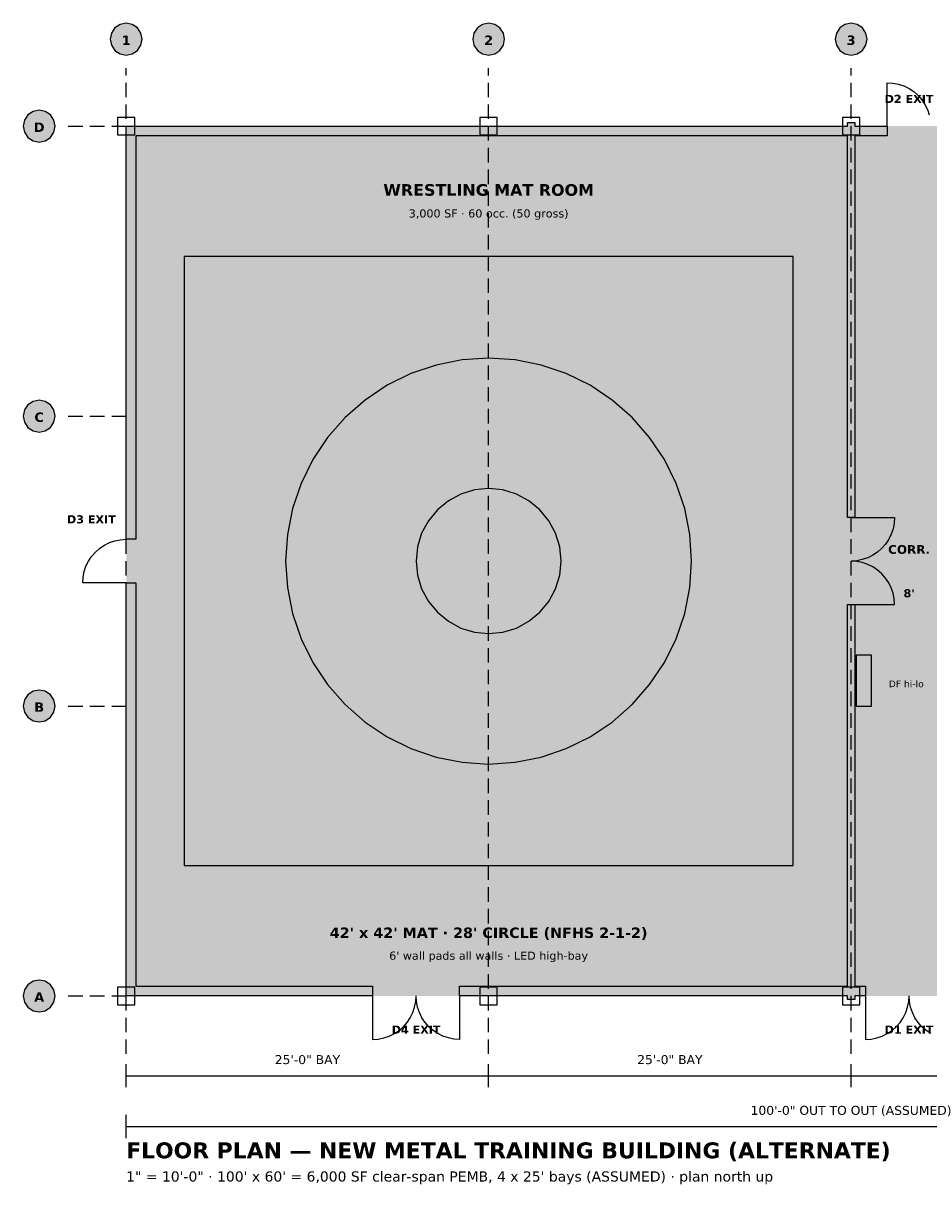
# Model space of a CAD drawing. Header units: feet. Extents: x -7 to 115, y -13 to 67.
# Tile 1 of 2: x -7 to 55, y -13 to 67. Entities that reach past the tile are written whole.
import ezdxf
from ezdxf.enums import TextEntityAlignment as Align

# ---------------------------------------------------------------- set-up
doc = ezdxf.new("R2010")
doc.units = ezdxf.units.FT
doc.header["$MEASUREMENT"] = 0
for name, color, linetype in [('A-ANNO-DIMS', 7, 'Continuous'), ('A-ANNO-EXIT', 7, 'Continuous'), ('A-ANNO-TEXT', 7, 'Continuous'), ('A-DOOR', 7, 'Continuous'), ('A-FLOR-MATS', 7, 'Continuous'), ('A-FLOR-PADS', 7, 'Continuous'), ('A-FLOR-PATT', 7, 'Continuous'), ('A-WALL', 7, 'Continuous'), ('P-FIXT', 7, 'Continuous'), ('S-COLS', 7, 'Continuous'), ('S-GRID', 7, 'Continuous')]:
    doc.layers.add(name, color=color, linetype=linetype)
doc.styles.add('KS-BOLD', font='DejaVuSans-Bold.ttf')
doc.styles.add('KS-REG', font='DejaVuSans.ttf')

msp = doc.modelspace()

# ---------------------------------------------------------------- hatches: boundary and pattern name
at = {"layer": 'A-FLOR-MATS', "true_color": 0xc9302c}
for points in [[(4, 9), (46, 9), (46, 51), (4, 51)], [(30, 30), (29.904, 30.975), (29.619, 31.913), (29.157, 32.778), (28.536, 33.536), (27.778, 34.157), (26.913, 34.619), (25.975, 34.904), (25, 35), (24.025, 34.904), (23.087, 34.619), (22.222, 34.157), (21.464, 33.536), (20.843, 32.778), (20.381, 31.913), (20.096, 30.975), (20, 30), (20.096, 29.025), (20.381, 28.087), (20.843, 27.222), (21.464, 26.464), (22.222, 25.843), (23.087, 25.381), (24.025, 25.096), (25, 25), (25.975, 25.096), (26.913, 25.381), (27.778, 25.843), (28.536, 26.464), (29.157, 27.222), (29.619, 28.087), (29.904, 29.025)]]:
    msp.add_hatch(color=7, dxfattribs=at).paths.add_polyline_path(points)
at = {"layer": 'A-FLOR-MATS', "true_color": 0xe8e8e8}
msp.add_hatch(color=7, dxfattribs=at).paths.add_polyline_path([(39, 30), (38.88, 31.827), (38.523, 33.623), (37.934, 35.358), (37.124, 37), (36.107, 38.523), (34.899, 39.899), (33.523, 41.107), (32, 42.124), (30.358, 42.934), (28.623, 43.523), (26.827, 43.88), (25, 44), (23.173, 43.88), (21.377, 43.523), (19.642, 42.934), (18, 42.124), (16.477, 41.107), (15.101, 39.899), (13.893, 38.523), (12.876, 37), (12.066, 35.358), (11.477, 33.623), (11.12, 31.827), (11, 30), (11.12, 28.173), (11.477, 26.377), (12.066, 24.642), (12.876, 23), (13.893, 21.477), (15.101, 20.101), (16.477, 18.893), (18, 17.876), (19.642, 17.066), (21.377, 16.477), (23.173, 16.12), (25, 16), (26.827, 16.12), (28.623, 16.477), (30.358, 17.066), (32, 17.876), (33.523, 18.893), (34.899, 20.101), (36.107, 21.477), (37.124, 23), (37.934, 24.642), (38.523, 26.377), (38.88, 28.173)])
at = {"layer": 'A-FLOR-PADS', "true_color": 0x2b2b2b}
for points in [[(0.667, 58.733), (49.75, 58.733), (49.75, 59.333), (0.667, 59.333)], [(0.667, 0.667), (1.267, 0.667), (1.267, 59.333), (0.667, 59.333)], [(49.15, 0.667), (49.75, 0.667), (49.75, 59.333), (49.15, 59.333)], [(0.667, 0.667), (49.75, 0.667), (49.75, 1.267), (0.667, 1.267)]]:
    msp.add_hatch(color=7, dxfattribs=at).paths.add_polyline_path(points)
at = {"layer": 'A-FLOR-PATT', "true_color": 0xefefef}
msp.add_hatch(color=7, dxfattribs=at).paths.add_polyline_path([(0, 0), (50, 0), (50, 60), (0, 60)])
at = {"layer": 'A-FLOR-PATT', "true_color": 0xe3f1e6}
msp.add_hatch(color=7, dxfattribs=at).paths.add_polyline_path([(50, 0), (58, 0), (58, 60), (50, 60)])
at = {"layer": 'A-WALL', "true_color": 0x1a1a1a}
for points in [[(49.75, 60), (49.75, 60.25), (50.25, 60.25), (50.25, 60), (52.5, 60), (52.5, 59.333), (50.25, 59.333), (50.25, 33), (49.75, 33), (49.75, 59.333), (0.667, 59.333), (0.667, 31.5), (0, 31.5), (0, 60), (49.75, 60)], [(0, 0), (0, 28.5), (0.667, 28.5), (0.667, 0.667), (17, 0.667), (17, 0), (0, 0)], [(50.25, 0), (50.25, -0.25), (49.75, -0.25), (49.75, 0), (23, 0), (23, 0.667), (49.75, 0.667), (49.75, 27), (50.25, 27), (50.25, 0.667), (51, 0.667), (51, 0), (50.25, 0)]]:
    msp.add_hatch(color=7, dxfattribs=at).paths.add_polyline_path(points)
at = {"layer": 'P-FIXT', "true_color": 0xffffff}
msp.add_hatch(color=7, dxfattribs=at).paths.add_polyline_path([(50.35, 20), (51.4, 20), (51.4, 23.5), (50.35, 23.5)])
at = {"layer": 'S-GRID', "true_color": 0xffffff}
for points in [[(1.1, 66), (1.016, 66.421), (0.778, 66.778), (0.421, 67.016), (0, 67.1), (-0.421, 67.016), (-0.778, 66.778), (-1.016, 66.421), (-1.1, 66), (-1.016, 65.579), (-0.778, 65.222), (-0.421, 64.984), (0, 64.9), (0.421, 64.984), (0.778, 65.222), (1.016, 65.579)], [(26.1, 66), (26.016, 66.421), (25.778, 66.778), (25.421, 67.016), (25, 67.1), (24.579, 67.016), (24.222, 66.778), (23.984, 66.421), (23.9, 66), (23.984, 65.579), (24.222, 65.222), (24.579, 64.984), (25, 64.9), (25.421, 64.984), (25.778, 65.222), (26.016, 65.579)], [(51.1, 66), (51.016, 66.421), (50.778, 66.778), (50.421, 67.016), (50, 67.1), (49.579, 67.016), (49.222, 66.778), (48.984, 66.421), (48.9, 66), (48.984, 65.579), (49.222, 65.222), (49.579, 64.984), (50, 64.9), (50.421, 64.984), (50.778, 65.222), (51.016, 65.579)], [(-4.9, 60), (-4.984, 60.421), (-5.222, 60.778), (-5.579, 61.016), (-6, 61.1), (-6.421, 61.016), (-6.778, 60.778), (-7.016, 60.421), (-7.1, 60), (-7.016, 59.579), (-6.778, 59.222), (-6.421, 58.984), (-6, 58.9), (-5.579, 58.984), (-5.222, 59.222), (-4.984, 59.579)], [(-4.9, 40), (-4.984, 40.421), (-5.222, 40.778), (-5.579, 41.016), (-6, 41.1), (-6.421, 41.016), (-6.778, 40.778), (-7.016, 40.421), (-7.1, 40), (-7.016, 39.579), (-6.778, 39.222), (-6.421, 38.984), (-6, 38.9), (-5.579, 38.984), (-5.222, 39.222), (-4.984, 39.579)], [(-4.9, 20), (-4.984, 20.421), (-5.222, 20.778), (-5.579, 21.016), (-6, 21.1), (-6.421, 21.016), (-6.778, 20.778), (-7.016, 20.421), (-7.1, 20), (-7.016, 19.579), (-6.778, 19.222), (-6.421, 18.984), (-6, 18.9), (-5.579, 18.984), (-5.222, 19.222), (-4.984, 19.579)], [(-4.9, 0), (-4.984, 0.421), (-5.222, 0.778), (-5.579, 1.016), (-6, 1.1), (-6.421, 1.016), (-6.778, 0.778), (-7.016, 0.421), (-7.1, 0), (-7.016, -0.421), (-6.778, -0.778), (-6.421, -1.016), (-6, -1.1), (-5.579, -1.016), (-5.222, -0.778), (-4.984, -0.421)]]:
    msp.add_hatch(color=7, dxfattribs=at).paths.add_polyline_path(points)

# ---------------------------------------------------------------- linework, layer by layer
at = {"layer": 'A-ANNO-DIMS'}
for p, q in [((0, -6.3), (0, -4.7)), ((25, -6.3), (25, -4.7)), ((25, -6.3), (25, -4.7)), ((50, -6.3), (50, -4.7)), ((50, -6.3), (50, -4.7)), ((0, -5.5), (25, -5.5)), ((25, -5.5), (50, -5.5)), ((50, -5.5), (75, -5.5)), ((0, -9.8), (0, -8.2)), ((0, -9), (100, -9))]:
    msp.add_line(p, q, dxfattribs=at)
at = {"layer": 'A-DOOR'}
for p, q in [((52.5, 60), (52.5, 63)), ((52.5, 63), (52.892, 62.974)), ((52.892, 62.974), (53.276, 62.898)), ((53.276, 62.898), (53.648, 62.772)), ((53.648, 62.772), (54, 62.598)), ((54, 62.598), (54.326, 62.38)), ((54.326, 62.38), (54.621, 62.121)), ((54.621, 62.121), (54.88, 61.826)), ((54.88, 61.826), (55.098, 61.5)), ((55.098, 61.5), (55.272, 61.148)), ((55.272, 61.148), (55.398, 60.776)), ((50, 33), (53, 33)), ((53, 33), (52.974, 32.608)), ((52.898, 32.224), (52.772, 31.852)), ((52.974, 32.608), (52.898, 32.224)), ((-1.5, 31.098), (-1.148, 31.272)), ((-1.148, 31.272), (-0.776, 31.398)), ((-0.776, 31.398), (-0.392, 31.474)), ((-0.392, 31.474), (0, 31.5)), ((52.598, 31.5), (52.38, 31.174)), ((52.772, 31.852), (52.598, 31.5)), ((-2.38, 30.326), (-2.121, 30.621)), ((-2.121, 30.621), (-1.826, 30.88)), ((-1.826, 30.88), (-1.5, 31.098)), ((51.826, 30.62), (51.5, 30.402)), ((52.121, 30.879), (51.826, 30.62)), ((52.38, 31.174), (52.121, 30.879)), ((-2.898, 29.276), (-2.772, 29.648)), ((-2.772, 29.648), (-2.598, 30)), ((-2.598, 30), (-2.38, 30.326)), ((50.392, 30.026), (50, 30)), ((50.392, 29.974), (50, 30)), ((50.776, 30.102), (50.392, 30.026)), ((50.776, 29.898), (50.392, 29.974)), ((51.148, 30.228), (50.776, 30.102)), ((51.148, 29.772), (50.776, 29.898)), ((51.5, 30.402), (51.148, 30.228)), ((51.5, 29.598), (51.148, 29.772)), ((-3, 28.5), (-2.974, 28.892)), ((-2.974, 28.892), (-2.898, 29.276)), ((51.826, 29.38), (51.5, 29.598)), ((52.121, 29.121), (51.826, 29.38)), ((52.38, 28.826), (52.121, 29.121)), ((0, 28.5), (-3, 28.5)), ((52.598, 28.5), (52.38, 28.826)), ((52.772, 28.148), (52.598, 28.5)), ((52.898, 27.776), (52.772, 28.148)), ((52.974, 27.392), (52.898, 27.776)), ((53, 27), (52.974, 27.392)), ((50, 27), (53, 27)), ((17, 0), (17, -3)), ((19.974, -0.392), (20, 0)), ((20.026, -0.392), (20, 0)), ((23, 0), (23, -3)), ((51, 0), (51, -3)), ((53.974, -0.392), (54, 0)), ((54.026, -0.392), (54, 0)), ((19.772, -1.148), (19.898, -0.776)), ((19.898, -0.776), (19.974, -0.392)), ((20.102, -0.776), (20.026, -0.392)), ((20.228, -1.148), (20.102, -0.776)), ((53.772, -1.148), (53.898, -0.776)), ((53.898, -0.776), (53.974, -0.392)), ((54.102, -0.776), (54.026, -0.392)), ((54.228, -1.148), (54.102, -0.776)), ((19.38, -1.826), (19.598, -1.5)), ((19.598, -1.5), (19.772, -1.148)), ((20.402, -1.5), (20.228, -1.148)), ((20.62, -1.826), (20.402, -1.5)), ((53.38, -1.826), (53.598, -1.5)), ((53.598, -1.5), (53.772, -1.148)), ((54.402, -1.5), (54.228, -1.148)), ((54.62, -1.826), (54.402, -1.5)), ((18.5, -2.598), (18.826, -2.38)), ((18.826, -2.38), (19.121, -2.121)), ((19.121, -2.121), (19.38, -1.826)), ((20.879, -2.121), (20.62, -1.826)), ((21.174, -2.38), (20.879, -2.121)), ((21.5, -2.598), (21.174, -2.38)), ((52.5, -2.598), (52.826, -2.38)), ((52.826, -2.38), (53.121, -2.121)), ((53.121, -2.121), (53.38, -1.826)), ((54.879, -2.121), (54.62, -1.826)), ((55.174, -2.38), (54.879, -2.121)), ((55.5, -2.598), (55.174, -2.38)), ((17, -3), (17.392, -2.974)), ((17.392, -2.974), (17.776, -2.898)), ((17.776, -2.898), (18.148, -2.772)), ((18.148, -2.772), (18.5, -2.598)), ((21.852, -2.772), (21.5, -2.598)), ((22.224, -2.898), (21.852, -2.772)), ((22.608, -2.974), (22.224, -2.898)), ((23, -3), (22.608, -2.974)), ((51, -3), (51.392, -2.974)), ((51.392, -2.974), (51.776, -2.898)), ((51.776, -2.898), (52.148, -2.772)), ((52.148, -2.772), (52.5, -2.598))]:
    msp.add_line(p, q, dxfattribs=at)
at = {"layer": 'A-FLOR-MATS'}
for points in [[(4, 9), (46, 9), (46, 51), (4, 51)], [(39, 30), (38.88, 31.827), (38.523, 33.623), (37.934, 35.358), (37.124, 37), (36.107, 38.523), (34.899, 39.899), (33.523, 41.107), (32, 42.124), (30.358, 42.934), (28.623, 43.523), (26.827, 43.88), (25, 44), (23.173, 43.88), (21.377, 43.523), (19.642, 42.934), (18, 42.124), (16.477, 41.107), (15.101, 39.899), (13.893, 38.523), (12.876, 37), (12.066, 35.358), (11.477, 33.623), (11.12, 31.827), (11, 30), (11.12, 28.173), (11.477, 26.377), (12.066, 24.642), (12.876, 23), (13.893, 21.477), (15.101, 20.101), (16.477, 18.893), (18, 17.876), (19.642, 17.066), (21.377, 16.477), (23.173, 16.12), (25, 16), (26.827, 16.12), (28.623, 16.477), (30.358, 17.066), (32, 17.876), (33.523, 18.893), (34.899, 20.101), (36.107, 21.477), (37.124, 23), (37.934, 24.642), (38.523, 26.377), (38.88, 28.173)], [(30, 30), (29.904, 30.975), (29.619, 31.913), (29.157, 32.778), (28.536, 33.536), (27.778, 34.157), (26.913, 34.619), (25.975, 34.904), (25, 35), (24.025, 34.904), (23.087, 34.619), (22.222, 34.157), (21.464, 33.536), (20.843, 32.778), (20.381, 31.913), (20.096, 30.975), (20, 30), (20.096, 29.025), (20.381, 28.087), (20.843, 27.222), (21.464, 26.464), (22.222, 25.843), (23.087, 25.381), (24.025, 25.096), (25, 25), (25.975, 25.096), (26.913, 25.381), (27.778, 25.843), (28.536, 26.464), (29.157, 27.222), (29.619, 28.087), (29.904, 29.025)]]:
    msp.add_lwpolyline(points, close=True, dxfattribs=at)
at = {"layer": 'A-WALL'}
for points in [[(49.75, 60), (49.75, 60.25), (50.25, 60.25), (50.25, 60), (52.5, 60), (52.5, 59.333), (50.25, 59.333), (50.25, 33), (49.75, 33), (49.75, 59.333), (0.667, 59.333), (0.667, 31.5), (0, 31.5), (0, 60), (49.75, 60)], [(0, 0), (0, 28.5), (0.667, 28.5), (0.667, 0.667), (17, 0.667), (17, 0), (0, 0)], [(50.25, 0), (50.25, -0.25), (49.75, -0.25), (49.75, 0), (23, 0), (23, 0.667), (49.75, 0.667), (49.75, 27), (50.25, 27), (50.25, 0.667), (51, 0.667), (51, 0), (50.25, 0)]]:
    msp.add_lwpolyline(points, close=True, dxfattribs=at)
at = {"layer": 'P-FIXT'}
msp.add_lwpolyline([(50.35, 20), (51.4, 20), (51.4, 23.5), (50.35, 23.5)], close=True, dxfattribs=at)
at = {"layer": 'S-COLS'}
for points in [[(-0.6, 59.4), (0.6, 59.4), (0.6, 60.6), (-0.6, 60.6)], [(24.4, 59.4), (25.6, 59.4), (25.6, 60.6), (24.4, 60.6)], [(49.4, 59.4), (50.6, 59.4), (50.6, 60.6), (49.4, 60.6)], [(-0.6, -0.6), (0.6, -0.6), (0.6, 0.6), (-0.6, 0.6)], [(24.4, -0.6), (25.6, -0.6), (25.6, 0.6), (24.4, 0.6)], [(49.4, -0.6), (50.6, -0.6), (50.6, 0.6), (49.4, 0.6)]]:
    msp.add_lwpolyline(points, close=True, dxfattribs=at)
at = {"layer": 'S-GRID'}
for p, q in [((0, 63.5), (0, 64)), ((25, 63.5), (25, 64)), ((50, 63.5), (50, 64)), ((0, 62), (0, 63)), ((25, 62), (25, 63)), ((50, 62), (50, 63)), ((0, 60.5), (0, 61.5)), ((25, 60.5), (25, 61.5)), ((50, 60.5), (50, 61.5)), ((-4, 60), (-3, 60)), ((-2.5, 60), (-1.5, 60)), ((-1, 60), (0, 60)), ((0, 59), (0, 60)), ((25, 59), (25, 60)), ((50, 59), (50, 60)), ((0, 57.5), (0, 58.5)), ((25, 57.5), (25, 58.5)), ((50, 57.5), (50, 58.5)), ((0, 56), (0, 57)), ((25, 56), (25, 57)), ((50, 56), (50, 57)), ((0, 54.5), (0, 55.5)), ((25, 54.5), (25, 55.5)), ((50, 54.5), (50, 55.5)), ((0, 53), (0, 54)), ((25, 53), (25, 54)), ((50, 53), (50, 54)), ((0, 51.5), (0, 52.5)), ((25, 51.5), (25, 52.5)), ((50, 51.5), (50, 52.5)), ((0, 50), (0, 51)), ((25, 50), (25, 51)), ((50, 50), (50, 51)), ((0, 48.5), (0, 49.5)), ((25, 48.5), (25, 49.5)), ((50, 48.5), (50, 49.5)), ((0, 47), (0, 48)), ((25, 47), (25, 48)), ((50, 47), (50, 48)), ((0, 45.5), (0, 46.5)), ((25, 45.5), (25, 46.5)), ((50, 45.5), (50, 46.5)), ((0, 44), (0, 45)), ((25, 44), (25, 45)), ((50, 44), (50, 45)), ((0, 42.5), (0, 43.5)), ((25, 42.5), (25, 43.5)), ((50, 42.5), (50, 43.5)), ((0, 41), (0, 42)), ((25, 41), (25, 42)), ((50, 41), (50, 42)), ((0, 39.5), (0, 40.5)), ((25, 39.5), (25, 40.5)), ((50, 39.5), (50, 40.5)), ((-4, 40), (-3, 40)), ((-2.5, 40), (-1.5, 40)), ((-1, 40), (0, 40)), ((0, 38), (0, 39)), ((25, 38), (25, 39)), ((50, 38), (50, 39)), ((0, 36.5), (0, 37.5)), ((25, 36.5), (25, 37.5)), ((50, 36.5), (50, 37.5)), ((0, 35), (0, 36)), ((25, 35), (25, 36)), ((50, 35), (50, 36)), ((0, 33.5), (0, 34.5)), ((25, 33.5), (25, 34.5)), ((50, 33.5), (50, 34.5)), ((0, 32), (0, 33)), ((25, 32), (25, 33)), ((50, 32), (50, 33)), ((0, 30.5), (0, 31.5)), ((25, 30.5), (25, 31.5)), ((50, 30.5), (50, 31.5)), ((0, 29), (0, 30)), ((25, 29), (25, 30)), ((50, 29), (50, 30)), ((0, 27.5), (0, 28.5)), ((25, 27.5), (25, 28.5)), ((50, 27.5), (50, 28.5)), ((0, 26), (0, 27)), ((25, 26), (25, 27)), ((50, 26), (50, 27)), ((0, 24.5), (0, 25.5)), ((25, 24.5), (25, 25.5)), ((50, 24.5), (50, 25.5)), ((0, 23), (0, 24)), ((25, 23), (25, 24)), ((50, 23), (50, 24)), ((0, 21.5), (0, 22.5)), ((25, 21.5), (25, 22.5)), ((50, 21.5), (50, 22.5)), ((0, 20), (0, 21)), ((25, 20), (25, 21)), ((50, 20), (50, 21)), ((-4, 20), (-3, 20)), ((-2.5, 20), (-1.5, 20)), ((-1, 20), (0, 20)), ((0, 18.5), (0, 19.5)), ((25, 18.5), (25, 19.5)), ((50, 18.5), (50, 19.5)), ((0, 17), (0, 18)), ((25, 17), (25, 18)), ((50, 17), (50, 18)), ((0, 15.5), (0, 16.5)), ((25, 15.5), (25, 16.5)), ((50, 15.5), (50, 16.5)), ((0, 14), (0, 15)), ((25, 14), (25, 15)), ((50, 14), (50, 15)), ((0, 12.5), (0, 13.5)), ((25, 12.5), (25, 13.5)), ((50, 12.5), (50, 13.5)), ((0, 11), (0, 12)), ((25, 11), (25, 12)), ((50, 11), (50, 12)), ((0, 9.5), (0, 10.5)), ((25, 9.5), (25, 10.5)), ((50, 9.5), (50, 10.5)), ((0, 8), (0, 9)), ((25, 8), (25, 9)), ((50, 8), (50, 9)), ((0, 6.5), (0, 7.5)), ((25, 6.5), (25, 7.5)), ((50, 6.5), (50, 7.5)), ((0, 5), (0, 6)), ((25, 5), (25, 6)), ((50, 5), (50, 6)), ((0, 3.5), (0, 4.5)), ((25, 3.5), (25, 4.5)), ((50, 3.5), (50, 4.5)), ((0, 2), (0, 3)), ((25, 2), (25, 3)), ((50, 2), (50, 3)), ((0, 0.5), (0, 1.5)), ((25, 0.5), (25, 1.5)), ((50, 0.5), (50, 1.5)), ((-4, 0), (-3, 0)), ((-2.5, 0), (-1.5, 0)), ((-1, 0), (0, 0)), ((0, -1), (0, 0)), ((25, -1), (25, 0)), ((50, -1), (50, 0)), ((0, -2.5), (0, -1.5)), ((25, -2.5), (25, -1.5)), ((50, -2.5), (50, -1.5)), ((0, -4), (0, -3)), ((25, -4), (25, -3)), ((50, -4), (50, -3))]:
    msp.add_line(p, q, dxfattribs=at)
for points in [[(1.1, 66), (1.016, 66.421), (0.778, 66.778), (0.421, 67.016), (0, 67.1), (-0.421, 67.016), (-0.778, 66.778), (-1.016, 66.421), (-1.1, 66), (-1.016, 65.579), (-0.778, 65.222), (-0.421, 64.984), (0, 64.9), (0.421, 64.984), (0.778, 65.222), (1.016, 65.579)], [(26.1, 66), (26.016, 66.421), (25.778, 66.778), (25.421, 67.016), (25, 67.1), (24.579, 67.016), (24.222, 66.778), (23.984, 66.421), (23.9, 66), (23.984, 65.579), (24.222, 65.222), (24.579, 64.984), (25, 64.9), (25.421, 64.984), (25.778, 65.222), (26.016, 65.579)], [(51.1, 66), (51.016, 66.421), (50.778, 66.778), (50.421, 67.016), (50, 67.1), (49.579, 67.016), (49.222, 66.778), (48.984, 66.421), (48.9, 66), (48.984, 65.579), (49.222, 65.222), (49.579, 64.984), (50, 64.9), (50.421, 64.984), (50.778, 65.222), (51.016, 65.579)], [(-4.9, 60), (-4.984, 60.421), (-5.222, 60.778), (-5.579, 61.016), (-6, 61.1), (-6.421, 61.016), (-6.778, 60.778), (-7.016, 60.421), (-7.1, 60), (-7.016, 59.579), (-6.778, 59.222), (-6.421, 58.984), (-6, 58.9), (-5.579, 58.984), (-5.222, 59.222), (-4.984, 59.579)], [(-4.9, 40), (-4.984, 40.421), (-5.222, 40.778), (-5.579, 41.016), (-6, 41.1), (-6.421, 41.016), (-6.778, 40.778), (-7.016, 40.421), (-7.1, 40), (-7.016, 39.579), (-6.778, 39.222), (-6.421, 38.984), (-6, 38.9), (-5.579, 38.984), (-5.222, 39.222), (-4.984, 39.579)], [(-4.9, 20), (-4.984, 20.421), (-5.222, 20.778), (-5.579, 21.016), (-6, 21.1), (-6.421, 21.016), (-6.778, 20.778), (-7.016, 20.421), (-7.1, 20), (-7.016, 19.579), (-6.778, 19.222), (-6.421, 18.984), (-6, 18.9), (-5.579, 18.984), (-5.222, 19.222), (-4.984, 19.579)], [(-4.9, 0), (-4.984, 0.421), (-5.222, 0.778), (-5.579, 1.016), (-6, 1.1), (-6.421, 1.016), (-6.778, 0.778), (-7.016, 0.421), (-7.1, 0), (-7.016, -0.421), (-6.778, -0.778), (-6.421, -1.016), (-6, -1.1), (-5.579, -1.016), (-5.222, -0.778), (-4.984, -0.421)]]:
    msp.add_lwpolyline(points, close=True, dxfattribs=at)

# ---------------------------------------------------------------- texts
at = {"layer": 'A-ANNO-DIMS', "style": 'KS-REG'}
for s, p in [('25\'-0" BAY', (12.5, -4.7)), ('25\'-0" BAY', (37.5, -4.7)), ('100\'-0" OUT TO OUT (ASSUMED)', (50, -8.2))]:
    msp.add_text(s, height=0.62, dxfattribs=at).set_placement(p, align=Align.CENTER)
at = {"layer": 'A-ANNO-EXIT', "style": 'KS-BOLD'}
for s, p in [('D2 EXIT', (54, 61.6)), ('D3 EXIT', (-2.4, 32.6)), ('D4 EXIT', (20, -2.6)), ('D1 EXIT', (54, -2.6))]:
    msp.add_text(s, height=0.56, dxfattribs=at).set_placement(p, align=Align.CENTER)
at = {"layer": 'A-ANNO-TEXT'}
for s, height, style, p in [('WRESTLING MAT ROOM', 0.8, 'KS-BOLD', (25, 55.2)), ('3,000 SF · 60 occ. (50 gross)', 0.56, 'KS-REG', (25, 53.7)), ('CORR.', 0.6, 'KS-BOLD', (54, 30.5)), ("8'", 0.56, 'KS-BOLD', (54, 27.5)), ("42' x 42' MAT · 28' CIRCLE (NFHS 2-1-2)", 0.72, 'KS-BOLD', (25, 4)), ("6' wall pads all walls · LED high-bay", 0.56, 'KS-REG', (25, 2.5))]:
    msp.add_text(s, height=height, dxfattribs=dict(at, style=style)).set_placement(p, align=Align.CENTER)
for s, height, style, p in [('FLOOR PLAN — NEW METAL TRAINING BUILDING (ALTERNATE)', 1.1, 'KS-BOLD', (0, -11.2)), ('1" = 10\'-0" · 100\' x 60\' = 6,000 SF clear-span PEMB, 4 x 25\' bays (ASSUMED) · plan north up', 0.7, 'KS-REG', (0, -12.8))]:
    msp.add_text(s, height=height, dxfattribs=dict(at, style=style)).set_placement(p)
at = {"layer": 'P-FIXT', "style": 'KS-REG'}
msp.add_text('DF hi-lo', height=0.46, dxfattribs=at).set_placement((52.6, 21.3))
at = {"layer": 'S-GRID', "style": 'KS-BOLD'}
for s, p in [('1', (0, 65.6)), ('2', (25, 65.6)), ('3', (50, 65.6)), ('D', (-6, 59.6)), ('C', (-6, 39.6)), ('B', (-6, 19.6)), ('A', (-6, -0.4))]:
    msp.add_text(s, height=0.65, dxfattribs=at).set_placement(p, align=Align.CENTER)

doc.saveas('drawing.dxf')
